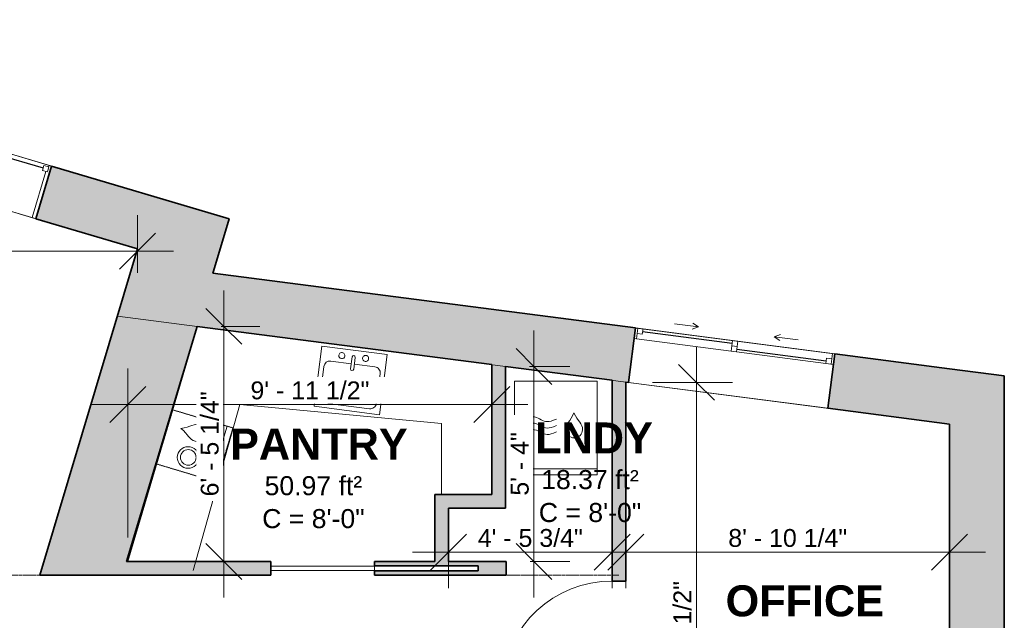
# Model space of a CAD drawing. Header units: inches. Extents: x -125 to 454, y -512 to 818.
# Tile 9 of 9: x 69 to 392, y 621 to 818. Entities that reach past the tile are written whole.
import ezdxf

# ---------------------------------------------------------------- set-up
doc = ezdxf.new("R2010")
doc.units = ezdxf.units.IN
doc.header["$MEASUREMENT"] = 0
doc.linetypes.add('Dash', pattern=[0.23622, 0.11811, -0.11811])
for name, color, linetype, lineweight in [('A-ANNO-DIMS', 211, 'Continuous', 9), ('A-ANNO-DIMS-100', 211, 'Continuous', 9), ('A-AREA', 32, 'Dash', 9), ('A-AREA-IDEN', 2, 'Continuous', 9), ('A-DOOR', 31, 'Continuous', 9), ('A-FLOR', 192, 'Continuous', 9), ('A-GLAZ', 151, 'Continuous', 9), ('A-OBJECTS', 90, 'Continuous', 9), ('A-WALL', 113, 'Continuous', 9), ('A-WALL-PATT', 111, 'Continuous', 9), ('P-SANR-FIXT', 6, 'Continuous', 9), ('P-SANR-FIXT-HDLN', 131, 'Dash', 9), ('Q-SPCQ', 91, 'Continuous', 9)]:
    doc.layers.add(name, color=color, linetype=linetype, lineweight=lineweight)
doc.styles.add('Arial_1', font='arial.ttf', dxfattribs={"height": 6.25})
doc.styles.add('Arial_2', font='arial.ttf', dxfattribs={"height": 5.859375})
doc.styles.add('Arial_B', font='arialbd.ttf', dxfattribs={"height": 10.15625})
doc.dimstyles.new('Linear_-_1_5mm_Arial', dxfattribs={"dimscale": 12, "dimtxt": 5.978082, "dimasz": 0.984252, "dimexe": 0.984252, "dimexo": 0.656168, "dimgap": 0, "dimtad": 1, "dimrnd": 0.25, "dimzin": 1, "dimdsep": 46, "dimlunit": 4, "dimtxsty": 'Arial_2', "dimblk1": 'OBLIQUE', "dimblk2": 'OBLIQUE', "dimsah": 1, "dimcen": 0.09, "dimdle": 0.984252, "dimazin": 0, "dimtfac": 1, "dimtdec": 4, "dimtix": 1, "dimtmove": 0, "dimatfit": 3, "dimfxl": 1, "dimtvp": 1, "dimtfill": 1, "dimfrac": 2, "dimtolj": 1, "dimtzin": 0, "dimarcsym": 2})

# ---------------------------------------------------------------- blocks, each defined once
blk = doc.blocks.new('Planitar-Fixed - 2_-0_x4_-1346135-Main Floor')
at = {"layer": 'A-GLAZ', "lineweight": 18}
for p, q in [((-47, 9.51), (-46.25, 9.51)), ((-46.25, 9.51), (-46.25, 7.28)), ((-46.25, 9.01), (-44.52, 9.01)), ((-46.25, 7.28), (-44.52, 7.28)), ((-45.74, 7.28), (-45.74, -8.49)), ((-44.52, 9.01), (-44.52, 7.28)), ((44.52, 9.01), (44.52, 7.28)), ((46.25, 9.01), (44.52, 9.01)), ((44.52, 7.28), (46.25, 7.28)), ((45.74, 7.28), (45.74, -8.49)), ((46.25, 9.51), (46.25, 7.28)), ((46.96, 9.51), (46.25, 9.51)), ((-47, -8.49), (-45.74, -8.49)), ((47, -8.49), (45.74, -8.49))]:
    blk.add_line(p, q, dxfattribs=at)
at = {"layer": 'A-GLAZ', "lineweight": 25}
blk.add_line((-44.52, 8.15), (44.52, 8.15), dxfattribs=at)
blk = doc.blocks.new('Planitar-Sliding-Double - 60_ x 48_-1346118-Main Floor')
at = {"layer": 'A-GLAZ'}
for p, q in [((-12.5, 11.85), (-20.5, 11.85)), ((-12.5, 11.85), (-14.5, 12.85)), ((-12.5, 11.85), (-14.5, 10.85)), ((12.5, 11.85), (14.5, 12.85)), ((12.5, 11.85), (14.5, 10.85)), ((12.5, 11.85), (20.5, 11.85)), ((33, 8.85), (-33, 8.85)), ((-30.5, 8.85), (-0.88, 8.85)), ((0.87, 8.85), (32.25, 8.85)), ((-32.25, 5.35), (-0.88, 5.35)), ((0.87, 5.35), (30.5, 5.35)), ((-33, -9.15), (33, -9.15))]:
    blk.add_line(p, q, dxfattribs=at)
at = {"layer": 'A-GLAZ', "lineweight": 18}
for p, q in [((-33, 8.85), (-33, -9.15)), ((-33, 8.85), (-30.5, 8.85)), ((-32.25, 8.85), (-32.25, 5.35)), ((-30.5, 7.1), (-32.25, 7.1)), ((-30.5, 8.85), (-30.5, 7.1)), ((-0.88, 5.35), (-0.88, 8.85)), ((-0.88, 8.85), (0.87, 8.85)), ((0.87, 7.1), (-0.88, 7.1)), ((0.87, 8.85), (0.87, 5.35)), ((30.5, 7.1), (30.5, 5.35)), ((32.25, 7.1), (30.5, 7.1)), ((32.25, 8.85), (33, 8.85)), ((32.25, 8.85), (32.25, 5.35)), ((33, -9.15), (33, 8.85)), ((-33, 5.35), (-32.25, 5.35)), ((-0.88, 5.35), (0.87, 5.35)), ((30.5, 5.35), (33, 5.35))]:
    blk.add_line(p, q, dxfattribs=at)
at = {"layer": 'A-GLAZ', "lineweight": 25}
for p, q in [((-30.5, 7.97), (-0.88, 7.97)), ((0.87, 6.23), (30.5, 6.23))]:
    blk.add_line(p, q, dxfattribs=at)
blk = doc.blocks.new('Planitar - Single Pocket Door - 2_-10_ x 6_-6_-1346947-Main Floor')
at = {"layer": 'A-DOOR', "lineweight": 18}
for p, q in [((17, 0.69), (-17, 0.69)), ((-17, 0.69), (-17, -0.69)), ((17, -0.69), (17, 0.69)), ((-17, -0.69), (17, -0.69))]:
    blk.add_line(p, q, dxfattribs=at)
blk = doc.blocks.new('Planitar - Single Door_Flush Panel - 3_-0_ x 6_-8_-1346353-Main Floor')
at = {"layer": 'A-DOOR', "lineweight": 18}
for p, q in [((15.99, -2.25), (15.99, -38.25)), ((18, -2.25), (15.99, -2.25)), ((18, -2.25), (18, -38.25)), ((18, -38.25), (15.99, -38.25))]:
    blk.add_line(p, q, dxfattribs=at)
at = {"layer": 'A-DOOR'}
blk.add_arc((17.77, -2.55), 35.77, 179.5194, 266.3656, dxfattribs=at)
blk = doc.blocks.new('Kitchen-Dishwasher_Under - 600mm-1350891-Main Floor')
at = {"layer": 'P-SANR-FIXT'}
blk.add_line((-9.27, -22.54), (9.27, -22.54), dxfattribs=at)
for centre, radius in [((-4.25, -13.24), 3.54), ((-4.2, -13.29), 2.56)]:
    blk.add_circle(centre, radius, dxfattribs=at)
blk.add_arc((4.3, -13.93), 2.76, 180, 360, dxfattribs=at)
for points in [[(1.54, -13.93), (1.27, -11.96), (3.09, -11.14), (4.2, -8.26)], [(7.06, -13.93), (7.28, -11.92), (5.41, -11.15), (4.2, -8.26)]]:
    blk.add_open_spline(points, degree=3, dxfattribs=at)
at = {"layer": 'P-SANR-FIXT-HDLN'}
for p, q in [((-9.27, -24.54), (-9.27, -3.94)), ((-9.27, -3.94), (9.27, -3.94)), ((-9.27, -3.94), (9.27, -3.94)), ((-9.27, -24.54), (-9.27, -3.94)), ((9.27, -3.94), (9.27, -24.54)), ((9.27, -3.94), (9.27, -24.54)), ((9.27, -24.54), (-9.27, -24.54)), ((9.27, -24.54), (-9.27, -24.54))]:
    blk.add_line(p, q, dxfattribs=at)
blk = doc.blocks.new('Washer_Dryer Combo - 600mm 2-1351013-Main Floor')
at = {"layer": 'Q-SPCQ'}
for p, q in [((13.58, -3.94), (-13.58, -3.94)), ((-13.58, -3.94), (-13.58, -34.65)), ((-13.58, -3.94), (13.58, -3.94)), ((-13.58, -34.65), (-13.58, -3.94)), ((13.58, -34.65), (13.58, -3.94)), ((13.58, -3.94), (13.58, -34.65)), ((-13.58, -32.65), (13.58, -32.65)), ((-13.58, -34.65), (13.58, -34.65)), ((13.58, -34.65), (-13.58, -34.65))]:
    blk.add_line(p, q, dxfattribs=at)
blk.add_arc((6.06, -19.83), 2.7, 180, 0, dxfattribs=at)
for points in [[(-10.02, -16.33), (-7.53, -14.86), (-4.61, -16.86), (-2.41, -17.64), (0.22, -16.33)], [(-10.02, -18.43), (-7.53, -16.96), (-4.61, -18.96), (-2.41, -19.74), (0.22, -18.43)], [(-10.02, -20.53), (-7.53, -19.06), (-4.61, -21.06), (-2.41, -21.84), (0.22, -20.53)]]:
    blk.add_open_spline(points, degree=3, knots=[0, 0, 0, 0, 0.52335, 1.049098, 1.049098, 1.049098, 1.049098], dxfattribs=at)
for points in [[(3.36, -19.83), (3.09, -17.9), (4.87, -17.1), (5.97, -14.29)], [(8.76, -19.83), (8.98, -17.87), (7.15, -17.11), (5.97, -14.29)]]:
    blk.add_open_spline(points, degree=3, dxfattribs=at)
blk = doc.blocks.new('Sink - 450 x 450mm-1351103-Main Floor')
at = {"layer": 'P-SANR-FIXT'}
for p, q in [((11.43, 10.04), (-10.2, 10.04)), ((-10.2, 10.04), (-10.2, -9.85)), ((11.43, -9.85), (11.43, 10.04)), ((0.12, 7.79), (0.12, 3.85)), ((1.12, 7.79), (1.12, 3.85)), ((-8.7, 3.54), (-8.7, -6.35)), ((0.12, 5.54), (-6.7, 5.54)), ((7.93, 5.54), (1.12, 5.54)), ((9.93, -6.35), (9.93, 3.54)), ((-6.7, -8.35), (7.93, -8.35)), ((-10.2, -9.85), (11.43, -9.85))]:
    blk.add_line(p, q, dxfattribs=at)
for centre, radius, start, end in [((-3.32, 7.79), 1, 360, 180), ((-3.32, 7.79), 1, 180, 360), ((0.62, 7.79), 0.5, 0, 180), ((4.55, 7.87), 1, 360, 180), ((4.55, 7.87), 1, 180, 0), ((-6.7, 3.54), 2, 90, 180), ((0.62, 3.85), 0.5, 180, 360), ((7.93, 3.54), 2, 360, 90), ((0.62, 0), 1, 360, 180), ((0.62, 0), 1, 180, 0), ((-6.7, -6.35), 2, 180, 270), ((7.93, -6.35), 2, 270, 0)]:
    blk.add_arc(centre, radius, start, end, dxfattribs=at)
blk = doc.blocks.new('DIMBLOCK5-Main Floor')
at = {"layer": 'A-ANNO-DIMS-100'}
for p, q in [((107.45, 734.73), (107.45, 753.63)), ((-76.81, 741.82), (119.26, 741.82)), ((-65, 742.3), (-65, 730.01)), ((-65, 741.82), (-65, 742.3)), ((107.45, 741.82), (107.45, 734.73))]:
    blk.add_line(p, q, dxfattribs=at)
at = {"layer": 'A-ANNO-DIMS-100', "lineweight": 35}
for p, q in [((-65, 741.82), (-59.09, 747.73)), ((107.45, 741.82), (113.36, 747.73)), ((-65, 741.82), (-70.91, 735.92)), ((107.45, 741.82), (101.55, 735.92))]:
    blk.add_line(p, q, dxfattribs=at)
at = {"layer": 'A-ANNO-DIMS-100', "color": 0, "insert": (1.73, 749.43), "char_height": 5.8594, "width": 46.7946, "attachment_point": 1, "line_spacing_factor": 0.941778, "style": 'Arial_2', "bg_fill": 3, "box_fill_scale": 1.25, "bg_fill_color": 256, "bg_fill_true_color": 13158600, "bg_fill_transparency": 0}
blk.add_mtext('14\' - 4 1/2"', dxfattribs=at)
blk = doc.blocks.new('_Oblique')
at = {"color": 0, "linetype": 'ByBlock', "lineweight": -2}
blk.add_line((-0.5, -0.5), (0.5, 0.5), dxfattribs=at)
blk = doc.blocks.new('DIMBLOCK6-Main Floor')
at = {"layer": 'A-ANNO-DIMS-100'}
for p, q in [((104.26, 647.87), (104.26, 703.27)), ((223.75, 691.94), (223.75, 679.65)), ((223.75, 691.46), (223.75, 691.94)), ((92.45, 691.46), (235.56, 691.46)), ((104.26, 691.46), (104.26, 647.87))]:
    blk.add_line(p, q, dxfattribs=at)
at = {"layer": 'A-ANNO-DIMS-100', "lineweight": 35}
for p, q in [((104.26, 691.46), (110.16, 697.37)), ((223.75, 691.46), (229.66, 697.37)), ((104.26, 691.46), (98.35, 685.56)), ((223.75, 691.46), (217.84, 685.56))]:
    blk.add_line(p, q, dxfattribs=at)
at = {"layer": 'A-ANNO-DIMS-100', "color": 0, "insert": (144.51, 699.07), "char_height": 5.8594, "width": 46.7946, "attachment_point": 1, "line_spacing_factor": 0.941778, "style": 'Arial_2', "bg_fill": 3, "box_fill_scale": 1.25, "bg_fill_color": 256, "bg_fill_true_color": 13158600, "bg_fill_transparency": 0}
blk.add_mtext('9\' - 11 1/2"', dxfattribs=at)
blk = doc.blocks.new('DIMBLOCK7-Main Floor')
at = {"layer": 'A-ANNO-DIMS-100'}
for p, q in [((135.8, 728.97), (135.8, 628.19)), ((134.84, 717.15), (147.61, 717.15)), ((135.8, 717.15), (134.84, 717.15)), ((136.28, 640), (123.99, 640)), ((135.8, 640), (136.28, 640))]:
    blk.add_line(p, q, dxfattribs=at)
at = {"layer": 'A-ANNO-DIMS-100', "lineweight": 35}
for p, q in [((135.8, 717.15), (129.89, 723.06)), ((135.8, 717.15), (141.7, 711.25)), ((135.8, 640), (129.89, 645.91)), ((135.8, 640), (141.7, 634.09))]:
    blk.add_line(p, q, dxfattribs=at)
at = {"layer": 'A-ANNO-DIMS-100', "color": 0, "insert": (128.19, 661.33), "char_height": 5.8594, "width": 41.3867, "attachment_point": 1, "rotation": 90, "line_spacing_factor": 0.941778, "style": 'Arial_2', "bg_fill": 3, "box_fill_scale": 1.25, "bg_fill_color": 256, "bg_fill_true_color": 13158600, "bg_fill_transparency": 0}
blk.add_mtext('6\' - 5 1/4"', dxfattribs=at)
blk = doc.blocks.new('DIMBLOCK8-Main Floor')
at = {"layer": 'A-ANNO-DIMS-100', "lineweight": 35}
for p, q in [((209.5, 643.02), (215.41, 648.93)), ((263.25, 643.02), (269.16, 648.93)), ((209.5, 643.02), (203.59, 637.12)), ((263.25, 643.02), (257.34, 637.12))]:
    blk.add_line(p, q, dxfattribs=at)
at = {"layer": 'A-ANNO-DIMS-100'}
for p, q in [((209.5, 643.5), (209.5, 631.21)), ((209.5, 643.02), (209.5, 643.5)), ((263.25, 643.5), (263.25, 631.21)), ((263.25, 643.02), (263.25, 643.5)), ((197.69, 643.02), (275.06, 643.02))]:
    blk.add_line(p, q, dxfattribs=at)
at = {"layer": 'A-ANNO-DIMS-100', "color": 0, "insert": (219.13, 650.63), "char_height": 5.8594, "width": 41.3867, "attachment_point": 1, "line_spacing_factor": 0.941778, "style": 'Arial_2', "bg_fill": 3, "box_fill_scale": 1.25, "bg_fill_color": 256, "bg_fill_true_color": 13158600, "bg_fill_transparency": 0}
blk.add_mtext('4\' - 5 3/4"', dxfattribs=at)
blk = doc.blocks.new('DIMBLOCK9-Main Floor')
at = {"layer": 'A-ANNO-DIMS-100'}
for p, q in [((237.59, 715.82), (237.59, 628.19)), ((236.12, 704.01), (249.4, 704.01)), ((237.59, 704.01), (236.12, 704.01)), ((236.37, 640), (249.4, 640)), ((237.59, 640), (236.37, 640))]:
    blk.add_line(p, q, dxfattribs=at)
at = {"layer": 'A-ANNO-DIMS-100', "lineweight": 35}
for p, q in [((237.59, 704.01), (231.69, 709.91)), ((237.59, 704.01), (243.5, 698.1)), ((237.59, 640), (231.69, 645.91)), ((237.59, 640), (243.5, 634.09))]:
    blk.add_line(p, q, dxfattribs=at)
at = {"layer": 'A-ANNO-DIMS-100', "color": 0, "insert": (229.98, 661.57), "char_height": 5.859, "width": 25.0528, "attachment_point": 1, "rotation": 90, "line_spacing_factor": 0.941778, "style": 'Arial_2', "bg_fill": 3, "box_fill_scale": 1.25, "bg_fill_color": 256, "bg_fill_true_color": 13158600, "bg_fill_transparency": 0}
blk.add_mtext('5\' - 4"', dxfattribs=at)
blk = doc.blocks.new('DIMBLOCK10-Main Floor')
at = {"layer": 'A-ANNO-DIMS-100'}
for p, q in [((290.98, 710.58), (290.98, 517.44)), ((276.46, 698.77), (302.79, 698.77)), ((290.98, 698.77), (276.46, 698.77)), ((291.45, 529.25), (279.17, 529.25)), ((290.98, 529.25), (291.45, 529.25))]:
    blk.add_line(p, q, dxfattribs=at)
at = {"layer": 'A-ANNO-DIMS-100', "lineweight": 35}
for p, q in [((290.98, 698.77), (285.07, 704.68)), ((290.98, 698.77), (296.88, 692.87)), ((290.98, 529.25), (285.07, 535.16)), ((290.98, 529.25), (296.88, 523.34))]:
    blk.add_line(p, q, dxfattribs=at)
at = {"layer": 'A-ANNO-DIMS-100', "color": 0, "insert": (283.37, 594.51), "char_height": 5.8594, "width": 46.7946, "attachment_point": 1, "rotation": 90, "line_spacing_factor": 0.941778, "style": 'Arial_2', "bg_fill": 3, "box_fill_scale": 1.25, "bg_fill_color": 256, "bg_fill_true_color": 13158600, "bg_fill_transparency": 0}
blk.add_mtext('14\' - 1 1/2"', dxfattribs=at)
blk = doc.blocks.new('DIMBLOCK11-Main Floor')
at = {"layer": 'A-ANNO-DIMS-100', "lineweight": 35}
for p, q in [((267.75, 643.02), (273.66, 648.93)), ((374, 643.02), (379.91, 648.93)), ((267.75, 643.02), (261.84, 637.12)), ((374, 643.02), (368.09, 637.12))]:
    blk.add_line(p, q, dxfattribs=at)
at = {"layer": 'A-ANNO-DIMS-100'}
for p, q in [((267.75, 643.5), (267.75, 631.21)), ((267.75, 643.02), (267.75, 643.5)), ((374, 643.5), (374, 631.21)), ((374, 643.02), (374, 643.5)), ((255.94, 643.02), (385.81, 643.02))]:
    blk.add_line(p, q, dxfattribs=at)
at = {"layer": 'A-ANNO-DIMS-100', "color": 0, "insert": (301.38, 650.63), "char_height": 5.8594, "width": 46.7946, "attachment_point": 1, "line_spacing_factor": 0.941778, "style": 'Arial_2', "bg_fill": 3, "box_fill_scale": 1.25, "bg_fill_color": 256, "bg_fill_true_color": 13158600, "bg_fill_transparency": 0}
blk.add_mtext('8\' - 10 1/4"', dxfattribs=at)

msp = doc.modelspace()

# ---------------------------------------------------------------- hatches: boundary and pattern name
at = {"layer": 'A-WALL-PATT', "transparency": 33554560}
h = msp.add_hatch(color=8, dxfattribs=at)
h.paths.add_polyline_path([(132.382, 735.223), (137.55, 752.465), (79.195, 769.753), (74.082, 752.494), (107.453, 742.608)], flags=0)
h.paths.add_polyline_path([(-16.046, 779.195), (-10.933, 796.453), (-83, 817.803), (-83, 799.03), (-65, 793.697)], flags=0)
for points in [[(75.35, 635.5), (102.493, 635.5), (132.382, 735.223), (107.453, 742.608), (96.814, 707.112)], [(228.25, 662), (228.25, 704.009), (223.75, 704.593), (223.75, 662)], [(392, 529.25), (392, 700.907), (374, 703.244), (374, 529.25)], [(267.75, 635.5), (267.75, 698.882), (263.25, 699.467), (263.25, 635.5)], [(209.5, 640), (209.5, 662), (205, 662), (205, 640), (207.25, 640)], [(209.5, 657.5), (228.25, 657.5), (228.25, 662), (209.5, 662)], [(207.25, 635.5), (228.5, 635.5), (228.5, 640), (207.25, 640), (207.25, 638.564), (219.25, 638.564), (219.25, 636.936), (207.25, 636.936)]]:
    msp.add_hatch(color=8, dxfattribs=at).paths.add_polyline_path(points, flags=0)
h = msp.add_hatch(color=8, dxfattribs=at)
h.paths.add_polyline_path([(374, 685.093), (374, 703.244), (336.356, 708.129), (334.039, 690.279), (336.356, 689.978)], flags=0)
h.paths.add_polyline_path([(268.588, 698.774), (270.905, 716.624), (132.203, 734.626), (126.967, 717.154), (267.75, 698.882)], flags=0)
h = msp.add_hatch(color=8, dxfattribs=at)
h.paths.add_polyline_path([(207.25, 635.5), (207.25, 636.936), (185.25, 636.936), (185.25, 635.5)], flags=0)
h.paths.add_polyline_path([(151.25, 635.5), (151.25, 640), (103.842, 640), (102.493, 635.5)], flags=0)
h.paths.add_polyline_path([(207.25, 638.564), (207.25, 640), (185.25, 640), (185.25, 638.564)], flags=0)
h = msp.add_hatch(color=8, dxfattribs=at)
h.paths.add_polyline_path([(263.25, 591), (267.75, 591), (267.75, 597.5), (263.25, 597.5)], flags=0)
h.paths.add_polyline_path([(267.75, 633.5), (267.75, 635.5), (263.25, 635.5), (263.25, 633.5)], flags=0)

# ---------------------------------------------------------------- linework, layer by layer
at = {"layer": 'A-AREA'}
for p, q in [((-1.5, 635.5), (88.922, 635.5)), ((228.5, 635.5), (265.5, 635.5))]:
    msp.add_line(p, q, dxfattribs=at)
at = {"layer": 'A-FLOR'}
for p, q in [((107.453, 742.608), (-65, 793.697)), ((100.84, 720.545), (107.453, 742.608)), ((126.967, 717.154), (100.84, 720.545)), ((374, 685.093), (126.967, 717.154)), ((374, 511.25), (374, 685.093))]:
    msp.add_line(p, q, dxfattribs=at)
at = {"layer": 'A-OBJECTS'}
for p, q in [((104.258, 640), (127.11, 717.136)), ((127.11, 717.136), (104.258, 640)), ((126.967, 717.154), (223.75, 704.593)), ((127.11, 717.136), (223.75, 704.593)), ((223.75, 704.593), (223.75, 662)), ((141, 691.5), (125.75, 637)), ((207.25, 685.25), (141, 691.5)), ((207.25, 662), (207.25, 685.25)), ((223.75, 662), (207.25, 662)), ((126.589, 640), (104.258, 640)), ((126.589, 640), (104.258, 640))]:
    msp.add_line(p, q, dxfattribs=at)
at = {"layer": 'A-WALL'}
for p, q in [((137.55, 752.465), (-83, 817.803)), ((-10.933, 796.453), (79.195, 769.753)), ((-65, 793.697), (107.453, 742.608)), ((74.082, 752.494), (-16.046, 779.195)), ((79.195, 769.753), (74.082, 752.494)), ((137.55, 752.465), (132.382, 735.223)), ((107.453, 742.608), (75.35, 635.5)), ((132.203, 734.626), (132.382, 735.223)), ((374, 703.244), (132.203, 734.626)), ((103.842, 640), (126.967, 717.154)), ((126.967, 717.154), (223.75, 704.593)), ((270.905, 716.624), (268.588, 698.774)), ((270.905, 716.624), (336.356, 708.129)), ((336.356, 708.129), (334.039, 690.279)), ((223.75, 704.593), (223.75, 662)), ((228.25, 704.009), (263.25, 699.467)), ((228.25, 662), (228.25, 704.009)), ((374, 703.244), (392, 700.907)), ((263.25, 699.467), (263.25, 635.5)), ((267.75, 698.882), (374, 685.093)), ((267.75, 635.5), (267.75, 698.882)), ((334.039, 690.279), (268.588, 698.774)), ((392, 529.25), (392, 700.907)), ((374, 685.093), (374, 529.25)), ((205, 662), (209.5, 662)), ((205, 662), (205, 640)), ((223.75, 662), (209.5, 662)), ((228.25, 662), (228.25, 657.5)), ((209.5, 640), (209.5, 657.5)), ((209.5, 657.5), (228.25, 657.5)), ((151.25, 640), (103.842, 640)), ((151.25, 640), (151.25, 635.5)), ((205, 640), (185.25, 640)), ((185.25, 638.564), (185.25, 640)), ((207.25, 638.564), (185.25, 638.564)), ((185.25, 635.5), (185.25, 636.936)), ((185.25, 636.936), (207.25, 636.936)), ((219.25, 638.564), (207.25, 638.564)), ((207.25, 636.936), (219.25, 636.936)), ((228.5, 640), (209.5, 640)), ((219.25, 636.936), (219.25, 638.564)), ((228.5, 640), (228.5, 635.5)), ((102.493, 635.5), (75.35, 635.5)), ((102.493, 635.5), (151.25, 635.5)), ((185.25, 635.5), (207.25, 635.5)), ((207.25, 635.5), (228.5, 635.5)), ((263.25, 635.5), (263.25, 633.5)), ((267.75, 633.5), (267.75, 635.5)), ((267.75, 633.5), (263.25, 633.5))]:
    msp.add_line(p, q, dxfattribs=at)
at = {"layer": 'A-WALL', "lineweight": 35}
for p, q in [((79.195, 769.753), (74.082, 752.494)), ((137.55, 752.465), (79.195, 769.753)), ((74.082, 752.494), (107.453, 742.608)), ((132.382, 735.223), (137.55, 752.465)), ((107.453, 742.608), (75.35, 635.5)), ((132.203, 734.626), (132.382, 735.223)), ((270.905, 716.624), (132.203, 734.626)), ((103.842, 640), (126.967, 717.154)), ((126.967, 717.154), (223.75, 704.593)), ((268.588, 698.774), (270.905, 716.624)), ((336.356, 708.129), (334.039, 690.279)), ((374, 703.244), (336.356, 708.129)), ((223.75, 704.593), (223.75, 662)), ((228.25, 704.009), (263.25, 699.467)), ((228.25, 662), (228.25, 704.009)), ((392, 700.907), (374, 703.244)), ((263.25, 699.467), (263.25, 635.5)), ((267.75, 698.882), (268.588, 698.774)), ((267.75, 635.5), (267.75, 698.882)), ((392, 529.25), (392, 700.907)), ((334.039, 690.279), (374, 685.093)), ((374, 685.093), (374, 529.25)), ((209.5, 662), (205, 662)), ((205, 662), (205, 640)), ((223.75, 662), (209.5, 662)), ((228.25, 657.5), (228.25, 662)), ((209.5, 640), (209.5, 657.5)), ((209.5, 657.5), (228.25, 657.5)), ((151.25, 640), (103.842, 640)), ((151.25, 635.5), (151.25, 640)), ((205, 640), (185.25, 640)), ((185.25, 640), (185.25, 638.564)), ((185.25, 638.564), (207.25, 638.564)), ((207.25, 636.936), (185.25, 636.936)), ((185.25, 636.936), (185.25, 635.5)), ((207.25, 638.564), (219.25, 638.564)), ((219.25, 636.936), (207.25, 636.936)), ((228.5, 640), (209.5, 640)), ((219.25, 638.564), (219.25, 636.936)), ((228.5, 635.5), (228.5, 640)), ((75.35, 635.5), (102.493, 635.5)), ((102.493, 635.5), (151.25, 635.5)), ((185.25, 635.5), (207.25, 635.5)), ((207.25, 635.5), (228.5, 635.5)), ((263.25, 635.5), (263.25, 633.5)), ((267.75, 633.5), (267.75, 635.5)), ((263.25, 633.5), (267.75, 633.5))]:
    msp.add_line(p, q, dxfattribs=at)

# ---------------------------------------------------------------- block references
at = {"layer": 'A-DOOR'}
msp.add_blockref('Planitar - Single Pocket Door - 2_-10_ x 6_-6_-1346947-Main Floor', (168.25, 637.75), dxfattribs=at)
at = {"layer": 'A-DOOR', "rotation": 270}
msp.add_blockref('Planitar - Single Door_Flush Panel - 3_-0_ x 6_-8_-1346353-Main Floor', (265.5, 615.5), dxfattribs=at)
at = {"layer": 'A-GLAZ'}
for name, p, rotation in [('Planitar-Fixed - 2_-0_x4_-1346135-Main Floor', (31.429, 773.983), 343.4980769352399), ('Planitar-Sliding-Double - 60_ x 48_-1346118-Main Floor', (302.491, 703.6), 352.6050761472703)]:
    msp.add_blockref(name, p, dxfattribs=dict(at, rotation=rotation))
at = {"layer": 'P-SANR-FIXT'}
for name, p, rotation in [('Sink - 450 x 450mm-1351103-Main Floor', (176.793, 699.388), 352.6), ('Kitchen-Dishwasher_Under - 600mm-1350891-Main Floor', (112.582, 681.99), 73.30000000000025)]:
    msp.add_blockref(name, p, dxfattribs=dict(at, rotation=rotation))
at = {"layer": 'Q-SPCQ'}
msp.add_blockref('Washer_Dryer Combo - 600mm 2-1351013-Main Floor', (244.736, 703.063), dxfattribs=at)

# ---------------------------------------------------------------- texts
at = {"layer": 'A-AREA-IDEN', "attachment_point": 1}
for s, insert, char_height, width, style in [('LNDY', (237.991, 685.602), 10.1562, 45.13437, 'Arial_B'), ('PANTRY', (137.815, 683.597), 10.1562, 67.85937, 'Arial_B'), ('50.97 ft²', (149.153, 667.976), 6.25, 40.4, 'Arial_1'), ('18.37 ft²', (239.96, 669.982), 6.25, 40.4, 'Arial_1'), ('C = 8\'-0"', (239.173, 659.178), 6.25, 42.29375, 'Arial_1'), ('C = 8\'-0"', (148.366, 657.172), 6.25, 42.29375, 'Arial_1'), ('OFFICE', (300.5, 632.13), 10.1562, 60.91562, 'Arial_B')]:
    msp.add_mtext(s, dxfattribs=dict(at, insert=insert, char_height=char_height, width=width, style=style))

# ---------------------------------------------------------------- next in the draw order: dimensions: what is measured, and where the dimension line sits
at = {"layer": 'A-ANNO-DIMS'}
for base, p1, p2, override, picture, middle in [((107.453, 741.821), (-65, 750.173), (107.453, 742.608), {"dimpost": '<>', "dimfxl": 172.618673}, 'DIMBLOCK5-Main Floor', (21.226, 744.851)), ((223.75, 691.461), (104.258, 640), (223.75, 699.812), {"dimpost": '<>', "dimfxl": 133.62566}, 'DIMBLOCK6-Main Floor', (164.004, 694.49))]:
    dim = msp.add_linear_dim(base=base, p1=p1, p2=p2, dimstyle='Linear_-_1_5mm_Arial', override=override, dxfattribs=at)
    dim.commit()
    dim.dimension.update_dxf_attribs({"geometry": picture, "text_midpoint": middle})

# ---------------------------------------------------------------- next in the draw order: dimensions: what is measured, and where the dimension line sits
dim = msp.add_linear_dim(base=(135.798, 640), p1=(126.967, 717.154), p2=(144.15, 640), angle=90, dimstyle='Linear_-_1_5mm_Arial', override={"dimpost": '<>', "dimfxl": 79.044651}, dxfattribs=at)
dim.commit()
dim.dimension.update_dxf_attribs({"geometry": 'DIMBLOCK7-Main Floor', "text_midpoint": (132.768, 678.577)})
dim = msp.add_linear_dim(base=(263.25, 643.021), p1=(209.5, 651.373), p2=(263.25, 651.373), dimstyle='Linear_-_1_5mm_Arial', override={"dimpost": '<>', "dimfxl": 53.75}, dxfattribs=at)
dim.commit()
dim.dimension.update_dxf_attribs({"geometry": 'DIMBLOCK8-Main Floor', "text_midpoint": (236.375, 646.053)})

# ---------------------------------------------------------------- next in the draw order: dimensions: what is measured, and where the dimension line sits
for base, p1, p2, override, picture, middle in [((237.591, 640), (228.25, 704.009), (228.5, 640), {"dimpost": '<>', "dimfxl": 64.009576}, 'DIMBLOCK9-Main Floor', (234.611, 672.005)), ((290.977, 529.25), (268.588, 698.774), (299.329, 529.25), {"dimpost": '<>', "dimfxl": 172.28834}, 'DIMBLOCK10-Main Floor', (287.948, 614.012))]:
    dim = msp.add_linear_dim(base=base, p1=p1, p2=p2, angle=90, dimstyle='Linear_-_1_5mm_Arial', override=override, dxfattribs=at)
    dim.commit()
    dim.dimension.update_dxf_attribs({"geometry": picture, "text_midpoint": middle})

# ---------------------------------------------------------------- next in the draw order: dimensions: what is measured, and where the dimension line sits
dim = msp.add_linear_dim(base=(374, 643.021), p1=(267.75, 651.373), p2=(374, 651.373), dimstyle='Linear_-_1_5mm_Arial', override={"dimpost": '<>', "dimfxl": 106.25}, dxfattribs=at)
dim.commit()
dim.dimension.update_dxf_attribs({"geometry": 'DIMBLOCK11-Main Floor', "text_midpoint": (320.875, 646.051)})

doc.saveas('drawing.dxf')
